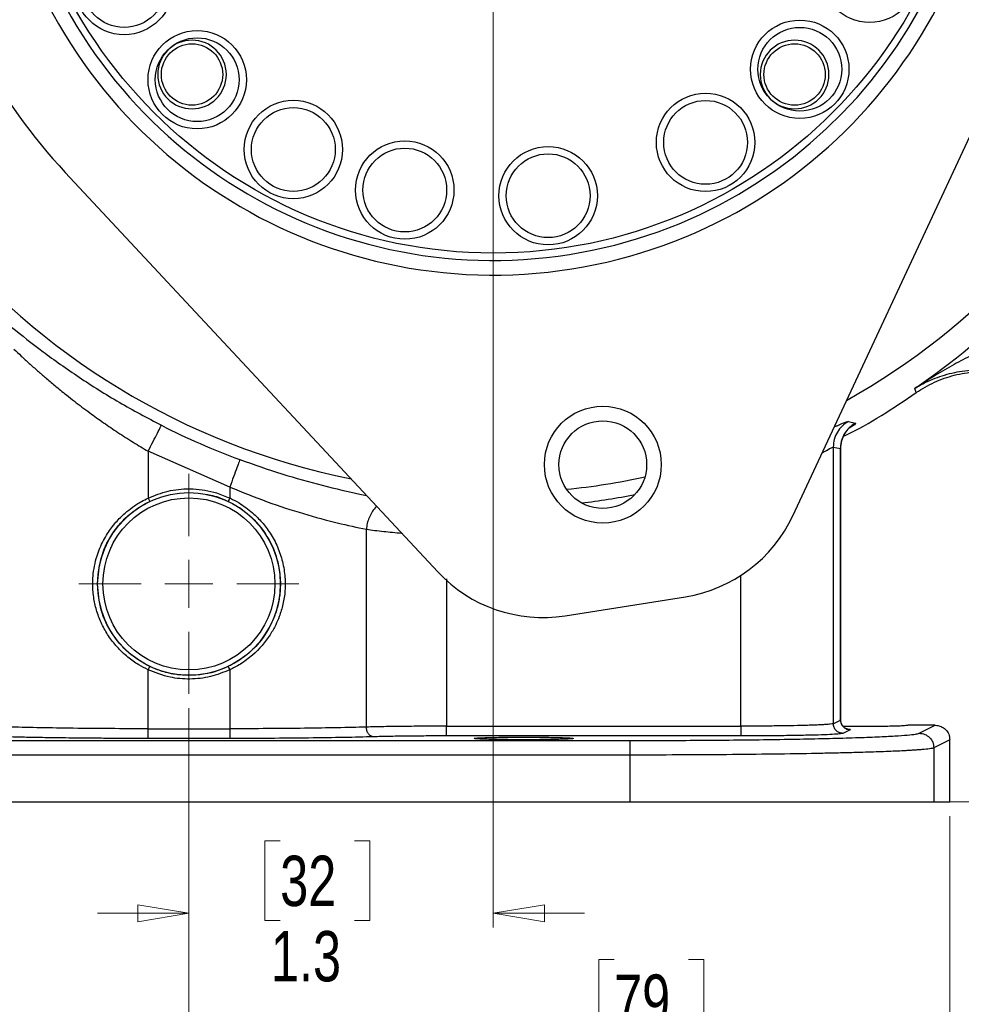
# Model space of a CAD drawing. Header units: inches. Extents: x 0.6 to 16.3, y 0.2 to 11.5.
# Tile 13 of 20: x 11.5 to 14.1, y 4 to 6.7. Entities that reach past the tile are written whole.
import ezdxf

# ---------------------------------------------------------------- set-up
doc = ezdxf.new("R2010")
doc.units = ezdxf.units.IN
doc.header["$MEASUREMENT"] = 0
doc.styles.add('SLDTEXTSTYLE0', font='TXT', dxfattribs={"width": 0.75})
doc.dimstyles.new('SLDDIMSTYLE0', dxfattribs={"dimtxt": 0.137795, "dimasz": 0.14, "dimexe": 0, "dimexo": 0.0625, "dimgap": 0.034449, "dimtad": 0, "dimdec": 1, "dimlfac": 1.5, "dimrnd": 1e-09, "dimzin": 12, "dimdsep": 46, "dimtxsty": 'SLDTEXTSTYLE0', "dimblk1": 'CLOSED', "dimblk2": 'CLOSED', "dimsah": 1, "dimcen": 0.09, "dimadec": 0, "dimazin": 3, "dimtfac": 1, "dimtdec": 1, "dimtofl": 0, "dimtmove": 0, "dimatfit": 3, "dimldrblk": 'CLOSED', "dimfxl": 0, "dimfrac": 2, "dimtolj": 1, "dimtzin": 12, "dimarcsym": 0})
doc.dimstyles.new('SLDDIMSTYLE2', dxfattribs={"dimtxt": 0.137795, "dimasz": 0.14, "dimexe": 0, "dimexo": 0.0625, "dimgap": 0.034449, "dimtad": 0, "dimtih": 1, "dimtoh": 1, "dimdec": 1, "dimlfac": 1.5, "dimrnd": 1e-09, "dimzin": 12, "dimdsep": 46, "dimtxsty": 'SLDTEXTSTYLE0', "dimblk1": 'CLOSED', "dimblk2": 'CLOSED', "dimsah": 1, "dimcen": 0.09, "dimadec": 0, "dimazin": 3, "dimtfac": 1, "dimtdec": 1, "dimtofl": 0, "dimtmove": 0, "dimatfit": 3, "dimldrblk": 'CLOSED', "dimfxl": 0, "dimfrac": 2, "dimtolj": 1, "dimtzin": 12, "dimarcsym": 0})
doc.dimstyles.new('SLDDIMSTYLE3', dxfattribs={"dimtxt": 0.137795, "dimasz": 0.14, "dimexe": 0, "dimexo": 0.0625, "dimgap": 0.034449, "dimtad": 0, "dimdec": 1, "dimlfac": 1.5, "dimrnd": 1e-09, "dimzin": 12, "dimdsep": 46, "dimtxsty": 'SLDTEXTSTYLE0', "dimblk1": 'CLOSED', "dimblk2": 'CLOSED', "dimsah": 1, "dimcen": 0.09, "dimadec": 0, "dimazin": 3, "dimtfac": 1, "dimtdec": 1, "dimtmove": 0, "dimatfit": 0, "dimldrblk": 'CLOSED', "dimfxl": 0, "dimfrac": 2, "dimtolj": 1, "dimtzin": 12, "dimarcsym": 0})

# ---------------------------------------------------------------- blocks, each defined once
blk = doc.blocks.new('_Closed')
at = {"color": 0, "linetype": 'ByBlock', "lineweight": -2}
for p, q in [((-1, 0.166667), (0, 0)), ((-1, 0.166667), (-1, -0.166667)), ((0, 0), (-1, -0.166667)), ((0, 0), (-1, 0))]:
    blk.add_line(p, q, dxfattribs=at)
blk = doc.blocks.new('_D_5')
at = {"color": 7, "linetype": 'Continuous', "lineweight": 0}
for p, q in [((14.8848, 6.8437), (14.8848, 3.2834)), ((11.9981, 4.7935), (11.9981, 3.2834)), ((13.9627, 3.5212), (13.9207, 3.5212)), ((13.9207, 3.5212), (13.9207, 3.3024)), ((14.2682, 3.5212), (14.3101, 3.5212)), ((14.3101, 3.5212), (14.3101, 3.3024)), ((11.9981, 3.3227), (13.7999, 3.3227)), ((14.8848, 3.3227), (14.431, 3.3227)), ((13.9207, 3.3024), (13.9627, 3.3024)), ((14.3101, 3.3024), (14.2682, 3.3024))]:
    blk.add_line(p, q, dxfattribs=at)
at = {"color": 7, "linetype": 'Continuous', "lineweight": 18, "xscale": 0.14, "yscale": 0.14, "rotation": 180.0000000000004}
blk.add_blockref('_Closed', (11.9981, 3.3227), dxfattribs=at)
at = {"color": 7, "linetype": 'Continuous', "lineweight": 18, "xscale": 0.14, "yscale": 0.14}
blk.add_blockref('_Closed', (14.8848, 3.3227), dxfattribs=at)
at = {"color": 7, "linetype": 'Continuous', "lineweight": 18, "char_height": 0.1378, "attachment_point": 1, "style": 'SLDTEXTSTYLE0'}
for s, insert in [('110', (13.9627, 3.4801)), ('4.3', (13.9882, 3.2739))]:
    blk.add_mtext(s, dxfattribs=dict(at, insert=insert))
blk = doc.blocks.new('_D_6')
at = {"color": 7, "linetype": 'Continuous', "lineweight": 0}
for p, q in [((13.3501, 9.407), (15.7903, 9.407)), ((15.7509, 9.407), (15.7509, 8.8534)), ((15.5982, 8.8254), (15.5562, 8.8254)), ((15.5562, 8.8254), (15.5562, 8.6066)), ((15.9036, 8.8254), (15.9456, 8.8254)), ((15.9456, 8.8254), (15.9456, 8.6066)), ((15.5562, 8.6066), (15.5982, 8.6066)), ((15.9456, 8.6066), (15.9036, 8.6066)), ((15.7509, 4.5373), (15.7509, 8.4005)), ((14.0769, 4.5373), (15.7903, 4.5373))]:
    blk.add_line(p, q, dxfattribs=at)
at = {"color": 7, "linetype": 'Continuous', "lineweight": 18, "xscale": 0.14, "yscale": 0.14}
for p, rotation in [((15.7509, 9.407), 90.0000000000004), ((15.7509, 4.5373), 270.0000000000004)]:
    blk.add_blockref('_Closed', p, dxfattribs=dict(at, rotation=rotation))
at = {"color": 7, "linetype": 'Continuous', "lineweight": 18, "char_height": 0.1378, "attachment_point": 1, "style": 'SLDTEXTSTYLE0'}
for s, insert in [('186', (15.5982, 8.7843)), ('7.3', (15.6236, 8.5781))]:
    blk.add_mtext(s, dxfattribs=dict(at, insert=insert))
blk = doc.blocks.new('_D_7')
at = {"color": 7, "linetype": 'Continuous', "lineweight": 0}
for p, q in [((12.8314, 6.8314), (12.8314, 4.1932)), ((11.9981, 4.7935), (11.9981, 4.1932)), ((12.2479, 4.431), (12.2059, 4.431)), ((12.2059, 4.431), (12.2059, 4.2122)), ((12.4516, 4.431), (12.4935, 4.431)), ((12.4935, 4.431), (12.4935, 4.2122)), ((11.9981, 4.2325), (11.7481, 4.2325)), ((12.8314, 4.2325), (13.0814, 4.2325)), ((12.2059, 4.2122), (12.2479, 4.2122)), ((12.4935, 4.2122), (12.4516, 4.2122))]:
    blk.add_line(p, q, dxfattribs=at)
at = {"color": 7, "linetype": 'Continuous', "lineweight": 18, "xscale": 0.14, "yscale": 0.14}
blk.add_blockref('_Closed', (11.9981, 4.2325, -0.0725), dxfattribs=at)
at = {"color": 7, "linetype": 'Continuous', "lineweight": 18, "xscale": 0.14, "yscale": 0.14, "rotation": 180.0000000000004}
blk.add_blockref('_Closed', (12.8314, 4.2325, -0.0725), dxfattribs=at)
at = {"color": 7, "linetype": 'Continuous', "lineweight": 18, "char_height": 0.1378, "attachment_point": 1, "style": 'SLDTEXTSTYLE0'}
for s, insert in [('32', (12.2479, 4.3899)), ('1.3', (12.2225, 4.1837))]:
    blk.add_mtext(s, dxfattribs=dict(at, insert=insert))
blk = doc.blocks.new('_D_8')
at = {"color": 7, "linetype": 'Continuous', "lineweight": 0}
for p, q in [((11.9981, 4.7935), (11.9981, 3.8679)), ((14.0814, 4.4979), (14.0814, 3.8679)), ((13.162, 4.1058), (13.12, 4.1058)), ((13.12, 4.1058), (13.12, 3.887)), ((13.3656, 4.1058), (13.4076, 4.1058)), ((13.4076, 4.1058), (13.4076, 3.887)), ((11.9981, 3.9073), (12.9992, 3.9073)), ((13.12, 3.887), (13.162, 3.887)), ((13.4076, 3.887), (13.3656, 3.887)), ((14.0814, 3.9073), (13.5285, 3.9073))]:
    blk.add_line(p, q, dxfattribs=at)
at = {"color": 7, "linetype": 'Continuous', "lineweight": 18, "xscale": 0.14, "yscale": 0.14, "rotation": 180.0000000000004}
blk.add_blockref('_Closed', (11.9981, 3.9073, -0.0725), dxfattribs=at)
at = {"color": 7, "linetype": 'Continuous', "lineweight": 18, "xscale": 0.14, "yscale": 0.14}
blk.add_blockref('_Closed', (14.0814, 3.9073, -0.0725), dxfattribs=at)
at = {"color": 7, "linetype": 'Continuous', "lineweight": 18, "char_height": 0.1378, "attachment_point": 1, "style": 'SLDTEXTSTYLE0'}
for s, insert in [('79', (13.162, 4.0646)), ('3.1', (13.1366, 3.8585))]:
    blk.add_mtext(s, dxfattribs=dict(at, insert=insert))
blk = doc.blocks.new('_D_9')
at = {"color": 7, "linetype": 'Continuous', "lineweight": 0}
for p, q in [((13.3537, 7.3537), (15.3178, 7.3537)), ((15.2785, 7.3537), (15.2785, 6.1529)), ((15.1257, 6.125), (15.0838, 6.125)), ((15.0838, 6.125), (15.0838, 5.9062)), ((15.4312, 6.125), (15.4732, 6.125)), ((15.4732, 6.125), (15.4732, 5.9062)), ((15.0838, 5.9062), (15.1257, 5.9062)), ((15.4732, 5.9062), (15.4312, 5.9062)), ((15.2785, 4.5373), (15.2785, 5.7)), ((14.0769, 4.5373), (15.3178, 4.5373))]:
    blk.add_line(p, q, dxfattribs=at)
at = {"color": 7, "linetype": 'Continuous', "lineweight": 18, "xscale": 0.14, "yscale": 0.14}
for p, rotation in [((15.2785, 7.3537, -0.0725), 90.0000000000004), ((15.2785, 4.5373, -0.0725), 270.0000000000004)]:
    blk.add_blockref('_Closed', p, dxfattribs=dict(at, rotation=rotation))
at = {"color": 7, "linetype": 'Continuous', "lineweight": 18, "char_height": 0.1378, "attachment_point": 1, "style": 'SLDTEXTSTYLE0'}
for s, insert in [('107', (15.1257, 6.0838)), ('4.2', (15.1512, 5.8777))]:
    blk.add_mtext(s, dxfattribs=dict(at, insert=insert))
blk = doc.blocks.new('_D_10')
at = {"color": 7, "linetype": 'Continuous', "lineweight": 0}
for p, q in [((11.9981, 4.7935), (11.9981, 3.8679)), ((9.9148, 4.4979), (9.9148, 3.8679)), ((10.9965, 4.1058), (10.9545, 4.1058)), ((10.9545, 4.1058), (10.9545, 3.887)), ((11.2001, 4.1058), (11.2421, 4.1058)), ((11.2421, 4.1058), (11.2421, 3.887)), ((9.9148, 3.9073), (10.8337, 3.9073)), ((10.9545, 3.887), (10.9965, 3.887)), ((11.2421, 3.887), (11.2001, 3.887)), ((11.9981, 3.9073), (11.363, 3.9073))]:
    blk.add_line(p, q, dxfattribs=at)
at = {"color": 7, "linetype": 'Continuous', "lineweight": 18, "xscale": 0.14, "yscale": 0.14, "rotation": 180.0000000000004}
blk.add_blockref('_Closed', (9.9148, 3.9073, -0.0725), dxfattribs=at)
at = {"color": 7, "linetype": 'Continuous', "lineweight": 18, "xscale": 0.14, "yscale": 0.14}
blk.add_blockref('_Closed', (11.9981, 3.9073, -0.0725), dxfattribs=at)
at = {"color": 7, "linetype": 'Continuous', "lineweight": 18, "char_height": 0.1378, "attachment_point": 1, "style": 'SLDTEXTSTYLE0'}
for s, insert in [('79', (10.9965, 4.0646)), ('3.1', (10.9711, 3.8585))]:
    blk.add_mtext(s, dxfattribs=dict(at, insert=insert))
blk = doc.blocks.new('_D_11')
at = {"color": 7, "linetype": 'Continuous', "lineweight": 0}
for p, q in [((9.7792, 5.768), (9.7792, 3.2834)), ((11.9981, 4.7935), (11.9981, 3.2834)), ((10.739, 3.5212), (10.697, 3.5212)), ((10.697, 3.5212), (10.697, 3.3024)), ((10.9427, 3.5212), (10.9846, 3.5212)), ((10.9846, 3.5212), (10.9846, 3.3024)), ((9.7792, 3.3227), (10.5762, 3.3227)), ((11.9981, 3.3227), (11.1055, 3.3227)), ((10.697, 3.3024), (10.739, 3.3024)), ((10.9846, 3.3024), (10.9427, 3.3024))]:
    blk.add_line(p, q, dxfattribs=at)
at = {"color": 7, "linetype": 'Continuous', "lineweight": 18, "xscale": 0.14, "yscale": 0.14, "rotation": 180.0000000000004}
blk.add_blockref('_Closed', (9.7792, 3.3227, -0.0725), dxfattribs=at)
at = {"color": 7, "linetype": 'Continuous', "lineweight": 18, "xscale": 0.14, "yscale": 0.14}
blk.add_blockref('_Closed', (11.9981, 3.3227, -0.0725), dxfattribs=at)
at = {"color": 7, "linetype": 'Continuous', "lineweight": 18, "char_height": 0.1378, "attachment_point": 1, "style": 'SLDTEXTSTYLE0'}
for s, insert in [('85', (10.739, 3.4801)), ('3.3', (10.7136, 3.2739))]:
    blk.add_mtext(s, dxfattribs=dict(at, insert=insert))
blk = doc.blocks.new('SW_CENTERMARKSYMBOL_0')
at = {"color": 0, "linetype": 'Continuous', "lineweight": 18}
for p, q in [((0, 0.1312), (0, 0.3011)), ((0, 0), (0, 0.0656)), ((-0.1312, 0), (-0.3011, 0)), ((0, 0), (-0.0656, 0)), ((0, 0), (0, -0.0656)), ((0, 0), (0.0656, 0)), ((0.1312, 0), (0.3011, 0)), ((0, -0.1312), (0, -0.3011))]:
    blk.add_line(p, q, dxfattribs=at)

msp = doc.modelspace()

# ---------------------------------------------------------------- linework, layer by layer
at = {"color": 7, "linetype": 'Continuous', "lineweight": 25}
for p, q in [((13.6516, 5.3208), (14.2838, 6.6764)), ((11.6594, 6.2607), (12.6796, 5.1668)), ((13.9872, 5.6636), (13.9855, 5.6692)), ((13.989, 5.6578), (13.9872, 5.6636)), ((13.8038, 5.5789), (13.8231, 5.5745)), ((13.7623, 5.5088), (13.7623, 4.7514)), ((13.7623, 5.5088), (13.7821, 5.5046)), ((13.7821, 5.5046), (13.7821, 4.7613)), ((13.7824, 4.7587), (13.7824, 5.5065)), ((12.1098, 5.3993), (11.8863, 5.4971)), ((11.8863, 5.4971), (11.8863, 5.3691)), ((12.1098, 5.3993), (12.1099, 5.3692)), ((11.8863, 5.3692), (11.8906, 5.3601)), ((12.4838, 4.7421), (12.4838, 5.2835)), ((13.028, 5.0468), (13.3573, 5.099)), ((11.8863, 4.8988), (11.8906, 4.9079)), ((11.8863, 4.7375), (11.8863, 4.8988)), ((12.1099, 4.8988), (12.1098, 4.7375)), ((12.7031, 4.7445), (13.5093, 4.7445)), ((13.7623, 4.7514), (13.7821, 4.7613)), ((14.0414, 4.747), (13.9671, 4.747)), ((13.9976, 4.7251), (14.0414, 4.747)), ((11.8863, 4.7375), (12.1098, 4.7375)), ((13.5093, 4.7178), (12.7031, 4.7178)), ((13.8087, 4.7347), (13.7889, 4.7248)), ((13.8314, 4.7434), (13.7891, 4.7436)), ((10.7908, 4.7054), (13.2054, 4.7054)), ((12.1098, 4.7108), (11.8863, 4.7108)), ((14.0814, 4.707), (14.0376, 4.6851)), ((14.0814, 4.5373), (14.0814, 4.707)), ((13.2054, 4.6654), (10.7908, 4.6654)), ((13.2054, 4.6654), (13.2054, 4.5373)), ((14.0376, 4.6851), (14.0376, 4.5373)), ((10.7908, 4.5373), (13.2054, 4.5373)), ((13.2054, 4.5373), (14.0376, 4.5373)), ((14.0376, 4.5373), (14.0814, 4.5373))]:
    msp.add_line(p, q, dxfattribs=at)
at = {"color": 8, "linetype": 'Continuous', "lineweight": 25}
for p, q in [((13.7821, 5.5046), (13.7811, 5.5032)), ((13.5093, 4.7445), (13.5093, 5.1572)), ((12.7031, 5.1477), (12.7031, 4.7445)), ((13.7821, 4.7613), (13.7805, 4.7618)), ((13.7807, 4.7617), (13.7821, 4.7613))]:
    msp.add_line(p, q, dxfattribs=at)
at = {"color": 7, "linetype": 'Continuous', "lineweight": 25, "flags": 128}
for points in [[(12.1099, 5.3692), (12.1078, 5.3647), (12.1056, 5.3602)], [(12.1056, 4.9078), (12.1077, 4.9033), (12.1099, 4.8988)]]:
    msp.add_lwpolyline(points, dxfattribs=at)
at = {"color": 7, "linetype": 'Continuous', "lineweight": 25}
for centre, radius in [((12.8314, 7.3537), 1.314), ((13.8618, 6.8061), 0.1347), ((11.8206, 6.7724), 0.1347), ((11.8206, 6.7724), 0.1147), ((13.6706, 6.543), 0.1347), ((12.0207, 6.5145), 0.1347), ((13.6706, 6.543), 0.1147), ((12.0207, 6.5145), 0.1147), ((12.0065, 6.5287), 0.084), ((13.6564, 6.5287), 0.084), ((13.4127, 6.3429), 0.1347), ((12.2839, 6.3234), 0.1347), ((13.4127, 6.3429), 0.1147), ((12.2839, 6.3234), 0.1147), ((12.589, 6.2124), 0.1347), ((12.589, 6.2124), 0.1147), ((12.9816, 6.1969), 0.1347), ((12.9816, 6.1969), 0.1147), ((13.1313, 5.4606), 0.16), ((13.1313, 5.4606), 0.12), ((11.9981, 5.134), 0.25), ((11.9981, 5.134), 0.2355)]:
    msp.add_circle(centre, radius, dxfattribs=at)
at = {"color": 8, "linetype": 'Continuous', "lineweight": 25}
for radius, start, end in [(1.9709, 299.3996, 78.6004), (1.9709, 180, 258.6004), (1.9709, 275.8437, 282.1563), (2.0127, 276.9004, 281.0996)]:
    msp.add_arc((12.8314, 7.3537), radius, start, end, dxfattribs=at)
at = {"color": 7, "linetype": 'Continuous', "lineweight": 25}
for centre, radius, start, end in [((12.8314, 7.3537), 1.374, 195.2429, 2.7571), ((12.8314, 7.3537), 1.334, 195.2796, 2.7204), ((12.8314, 7.3537), 1.6025, 194.3497, 223.0016), ((12.0065, 6.5287), 0.094, 90, 270), ((12.0065, 6.5287), 0.094, 270, 90), ((13.6564, 6.5287), 0.094, 0, 180), ((13.6564, 6.5287), 0.094, 180, 0), ((12.8314, 7.3537), 2.0419, 304.4163, 325.5837), ((12.8314, 7.3537), 2.0034, 243.0222, 249.7354), ((13.2959, 5.4867), 0.3925, 279, 334.9984), ((12.9666, 5.4346), 0.3925, 223.0016, 279)]:
    msp.add_arc(centre, radius, start, end, dxfattribs=at)
for points, knots in [([(11.5125, 5.837), (11.5403, 5.8148), (11.5957, 5.7705), (11.6961, 5.6997), (11.805, 5.6308), (11.8837, 5.589), (11.9226, 5.5683)], [0, 0, 0, 0, 0.251703, 0.50211, 0.754105, 1, 1, 1, 1]), ([(14.2868, 5.816), (14.2704, 5.8114), (14.2365, 5.8018), (14.1864, 5.7816), (14.1361, 5.758), (14.0855, 5.7309), (14.0354, 5.7016), (14.0021, 5.68), (13.9855, 5.6692)], [0, 0, 0, 0, 0.148633, 0.307887, 0.478552, 0.643419, 0.821468, 1, 1, 1, 1]), ([(11.5189, 5.7767), (11.5255, 5.7705), (11.539, 5.7577), (11.5606, 5.738), (11.5827, 5.7182), (11.606, 5.6979), (11.6323, 5.6758), (11.6589, 5.6542), (11.6905, 5.6293), (11.7244, 5.6038), (11.7643, 5.5753), (11.8041, 5.5482), (11.8448, 5.522), (11.8728, 5.5052), (11.8863, 5.4971)], [0, 0, 0, 0, 0.068875, 0.140681, 0.211146, 0.277215, 0.352453, 0.440802, 0.500774, 0.61073, 0.70758, 0.803774, 0.904773, 1, 1, 1, 1]), ([(14.2082, 5.7164), (14.1866, 5.7178), (14.1426, 5.7208), (14.0855, 5.7114), (14.0323, 5.6952), (14.0012, 5.6779), (13.9855, 5.6692)], [0, 0, 0, 0, 0.2382183, 0.4864886, 0.7420458, 1, 1, 1, 1]), ([(13.989, 5.6578), (14.0055, 5.6678), (14.0384, 5.688), (14.0933, 5.7066), (14.1505, 5.7168), (14.189, 5.7151), (14.2083, 5.7143)], [0, 0, 0, 0, 0.250014, 0.500009, 0.75, 1, 1, 1, 1]), ([(13.7902, 5.5383), (13.7917, 5.539), (13.8619, 5.5713), (13.9262, 5.615), (13.989, 5.6578)], [0, 0, 0, 0, 0.021429, 1, 1, 1, 1]), ([(13.8038, 5.5789), (13.7978, 5.575), (13.7858, 5.5671), (13.7727, 5.5499), (13.764, 5.5301), (13.7628, 5.5159), (13.7623, 5.5088)], [0, 0, 0, 0, 0.25004, 0.5, 0.74996, 1, 1, 1, 1]), ([(13.8231, 5.5745), (13.8172, 5.5705), (13.8053, 5.5627), (13.7924, 5.5455), (13.7838, 5.5259), (13.7826, 5.5117), (13.7821, 5.5046)], [0, 0, 0, 0, 0.2500391, 0.5, 0.7499609, 1, 1, 1, 1]), ([(13.7824, 5.5034), (13.7825, 5.507), (13.7827, 5.5143), (13.7847, 5.5237), (13.787, 5.5309), (13.7892, 5.5364), (13.7918, 5.5416), (13.7953, 5.5477), (13.797, 5.5499), (13.7981, 5.5514)], [0, 0, 0, 0, 0.157273, 0.31546, 0.400538, 0.495911, 0.607785, 0.741661, 1, 1, 1, 1]), ([(11.8863, 5.3691), (11.9042, 5.3763), (11.9401, 5.3906), (11.9827, 5.3947), (12.0274, 5.3937), (12.066, 5.3876), (12.098, 5.3741), (12.1099, 5.3692)], [0, 0, 0, 0, 0.2500373, 0.4999382, 0.5491735, 0.8329656, 1, 1, 1, 1]), ([(12.1098, 5.3993), (12.144, 5.3854), (12.212, 5.3577), (12.3126, 5.3253), (12.4068, 5.3), (12.4581, 5.289), (12.4838, 5.2835)], [0, 0, 0, 0, 0.251357, 0.501482, 0.750991, 1, 1, 1, 1]), ([(11.8863, 4.8988), (11.8776, 4.9033), (11.8581, 4.9131), (11.8291, 4.9338), (11.8012, 4.9601), (11.7774, 4.9908), (11.7589, 5.0234), (11.7455, 5.0577), (11.737, 5.0938), (11.7343, 5.1268), (11.7351, 5.1567), (11.7391, 5.1834), (11.7455, 5.209), (11.754, 5.2323), (11.7635, 5.2527), (11.7776, 5.2768), (11.7968, 5.3027), (11.8204, 5.3262), (11.8441, 5.345), (11.8652, 5.3587), (11.8802, 5.3661), (11.8863, 5.3691)], [0, 0, 0, 0, 0.049467, 0.110459, 0.179839, 0.244276, 0.307569, 0.369999, 0.431296, 0.495302, 0.536848, 0.582664, 0.631616, 0.670377, 0.708552, 0.74644, 0.812141, 0.872743, 0.915414, 0.965512, 1, 1, 1, 1]), ([(12.0458, 5.3785), (12.0513, 5.3778), (12.0722, 5.3751), (12.0914, 5.3664), (12.1056, 5.3601)], [0, 0, 0, 0, 0.267522, 1, 1, 1, 1]), ([(12.1099, 5.3692), (12.1105, 5.3689), (12.1193, 5.3651), (12.1345, 5.3569), (12.1544, 5.343), (12.1761, 5.3258), (12.199, 5.3031), (12.2223, 5.2719), (12.2416, 5.2359), (12.253, 5.2018), (12.2587, 5.1736), (12.2607, 5.157), (12.2614, 5.1463), (12.2615, 5.1419), (12.2615, 5.138), (12.2615, 5.1294), (12.2614, 5.1155), (12.2592, 5.0969), (12.2554, 5.0789), (12.251, 5.0612), (12.2448, 5.0423), (12.2351, 5.0198), (12.214, 4.9822), (12.1816, 4.9449), (12.1459, 4.9185), (12.1245, 4.9058), (12.1146, 4.9011), (12.1099, 4.8988)], [0, 0, 0, 0, 0.003393, 0.048395, 0.087392, 0.126159, 0.188814, 0.251326, 0.324311, 0.395893, 0.433216, 0.469856, 0.480433, 0.4876, 0.492164, 0.500136, 0.531219, 0.562306, 0.594885, 0.624442, 0.654733, 0.696288, 0.749056, 0.873913, 0.944353, 0.973661, 1, 1, 1, 1]), ([(11.7478, 5.134), (11.7497, 5.1575), (11.7536, 5.205), (11.7775, 5.2555), (11.7969, 5.2832), (11.8113, 5.3012), (11.8381, 5.3298), (11.8701, 5.3482), (11.8906, 5.3601)], [0, 0, 0, 0, 0.249197, 0.502681, 0.584823, 0.610265, 0.750235, 1, 1, 1, 1]), ([(12.1056, 5.3601), (12.1159, 5.3546), (12.1472, 5.338), (12.1933, 5.2962), (12.227, 5.2414), (12.2434, 5.1893), (12.2481, 5.1567), (12.2484, 5.1382), (12.2484, 5.134)], [0, 0, 0, 0, 0.124318, 0.375509, 0.652352, 0.803686, 0.954967, 1, 1, 1, 1]), ([(11.8906, 4.9079), (11.8724, 4.9182), (11.8427, 4.9349), (11.8098, 4.9677), (11.7802, 5.0068), (11.7538, 5.062), (11.7498, 5.11), (11.7478, 5.134)], [0, 0, 0, 0, 0.221372, 0.359742, 0.492464, 0.746147, 1, 1, 1, 1]), ([(12.2484, 5.134), (12.2484, 5.131), (12.2484, 5.1267), (12.2481, 5.1216), (12.248, 5.1194), (12.248, 5.1186), (12.2479, 5.1186), (12.2479, 5.1185), (12.2479, 5.1184), (12.2479, 5.1179), (12.2478, 5.116), (12.2474, 5.1113), (12.247, 5.1067), (12.2466, 5.1036), (12.2465, 5.1033), (12.2465, 5.1032), (12.2465, 5.1031), (12.2465, 5.1028), (12.2464, 5.1019), (12.2459, 5.0981), (12.2435, 5.083), (12.2373, 5.0573), (12.2199, 5.0138), (12.1922, 4.9724), (12.1542, 4.9368), (12.1265, 4.9183), (12.1096, 4.9099), (12.1056, 4.9079)], [0, 0, 0, 0, 0.030964, 0.046443, 0.054183, 0.054424, 0.054545, 0.054606, 0.054848, 0.055815, 0.059685, 0.075164, 0.106128, 0.108063, 0.10903, 0.109272, 0.109393, 0.109878, 0.111813, 0.119553, 0.150515, 0.274651, 0.398809, 0.648906, 0.800287, 0.951588, 1, 1, 1, 1]), ([(12.1056, 4.9079), (12.0966, 4.904), (12.0622, 4.8891), (12.017, 4.8824), (11.979, 4.8842), (11.9551, 4.8869), (11.926, 4.8929), (11.9019, 4.9031), (11.8906, 4.9079)], [0, 0, 0, 0, 0.131859, 0.507812, 0.600889, 0.647401, 0.834031, 1, 1, 1, 1]), ([(12.1099, 4.8988), (12.0924, 4.8918), (12.0574, 4.8778), (12.0014, 4.8719), (11.9429, 4.8766), (11.9061, 4.8911), (11.8863, 4.8988)], [0, 0, 0, 0, 0.244215, 0.488289, 0.725313, 1, 1, 1, 1]), ([(12.7031, 4.7445), (12.6835, 4.7445), (12.6435, 4.7444), (12.5852, 4.7439), (12.5295, 4.7432), (12.4992, 4.7425), (12.4838, 4.7421)], [0, 0, 0, 0, 0.238014, 0.484017, 0.738012, 1, 1, 1, 1]), ([(13.7623, 4.7514), (13.7604, 4.7509), (13.7569, 4.75), (13.7433, 4.749), (13.7293, 4.7482), (13.7155, 4.7475), (13.7003, 4.747), (13.6778, 4.7463), (13.6455, 4.7456), (13.6018, 4.745), (13.556, 4.7446), (13.5247, 4.7445), (13.5093, 4.7445)], [0, 0, 0, 0, 0.135603, 0.240646, 0.310077, 0.376482, 0.439861, 0.500214, 0.629933, 0.756469, 0.879824, 1, 1, 1, 1]), ([(13.8011, 4.7366), (13.8012, 4.7366), (13.8013, 4.7366), (13.7996, 4.737), (13.7968, 4.7381), (13.7936, 4.74), (13.7904, 4.7426), (13.7868, 4.7468), (13.7833, 4.7531), (13.7827, 4.7589), (13.7824, 4.7617)], [0, 0, 0, 0, 0.127932, 0.288287, 0.415205, 0.521347, 0.6149, 0.700492, 0.855264, 1, 1, 1, 1]), ([(13.9671, 4.747), (13.9653, 4.7465), (13.9625, 4.7458), (13.9456, 4.745), (13.9281, 4.7444), (13.9063, 4.744), (13.8747, 4.7435), (13.8485, 4.7435), (13.8314, 4.7434)], [0, 0, 0, 0, 0.239495, 0.368412, 0.500056, 0.63169, 0.760581, 1, 1, 1, 1]), ([(14.0414, 4.747), (14.0443, 4.7468), (14.0498, 4.7464), (14.0598, 4.7431), (14.0705, 4.7358), (14.0796, 4.7227), (14.0808, 4.7123), (14.0814, 4.707)], [0, 0, 0, 0, 0.136275, 0.265343, 0.500864, 0.749258, 1, 1, 1, 1]), ([(11.8863, 4.7375), (11.8514, 4.7376), (11.7809, 4.7377), (11.6811, 4.7386), (11.5881, 4.7401), (11.5381, 4.7414), (11.5124, 4.7421)], [0, 0, 0, 0, 0.2481, 0.499972, 0.743488, 1, 1, 1, 1]), ([(12.4838, 4.7421), (12.4581, 4.7414), (12.4081, 4.7401), (12.3151, 4.7386), (12.2152, 4.7377), (12.1448, 4.7376), (12.1098, 4.7375)], [0, 0, 0, 0, 0.256482, 0.500028, 0.751903, 1, 1, 1, 1]), ([(12.5037, 4.7155), (12.5011, 4.716), (12.496, 4.7169), (12.4894, 4.723), (12.4848, 4.7318), (12.4841, 4.7387), (12.4838, 4.7421)], [0, 0, 0, 0, 0.250173, 0.500005, 0.749836, 1, 1, 1, 1]), ([(12.7031, 4.7178), (12.6846, 4.7178), (12.647, 4.7177), (12.5931, 4.7173), (12.5435, 4.7165), (12.5169, 4.7158), (12.5037, 4.7155)], [0, 0, 0, 0, 0.247175, 0.499974, 0.752788, 1, 1, 1, 1]), ([(13.2054, 4.7054), (13.2367, 4.7054), (13.3002, 4.7055), (13.3955, 4.7059), (13.4908, 4.7067), (13.5839, 4.7078), (13.6722, 4.7093), (13.7531, 4.7111), (13.8243, 4.7131), (13.8844, 4.7153), (13.9319, 4.7177), (13.9665, 4.7201), (13.9894, 4.7226), (13.9949, 4.7243), (13.9976, 4.7251)], [0, 0, 0, 0, 0.078011, 0.158258, 0.240636, 0.326184, 0.412683, 0.499946, 0.587193, 0.673703, 0.75929, 0.841671, 0.921953, 1, 1, 1, 1]), ([(13.7889, 4.7248), (13.7872, 4.7243), (13.7836, 4.7235), (13.7664, 4.7222), (13.7397, 4.7209), (13.7033, 4.7198), (13.6594, 4.7189), (13.6106, 4.7183), (13.56, 4.7179), (13.5259, 4.7179), (13.5093, 4.7178)], [0, 0, 0, 0, 0.117095, 0.240726, 0.369129, 0.500054, 0.63097, 0.759348, 0.882944, 1, 1, 1, 1]), ([(11.8863, 4.7108), (11.867, 4.7109), (11.8259, 4.7109), (11.7701, 4.7112), (11.7199, 4.7115), (11.6795, 4.7119), (11.636, 4.7125), (11.5899, 4.7132), (11.5388, 4.7142), (11.5085, 4.715), (11.4925, 4.7155)], [0, 0, 0, 0, 0.130296, 0.277241, 0.38091, 0.481838, 0.568689, 0.7055, 0.843683, 1, 1, 1, 1]), ([(12.5037, 4.7155), (12.4777, 4.7148), (12.4251, 4.7134), (12.3272, 4.712), (12.2207, 4.711), (12.1465, 4.7109), (12.1098, 4.7108)], [0, 0, 0, 0, 0.247212, 0.500026, 0.752825, 1, 1, 1, 1]), ([(12.9148, 4.7074), (12.8977, 4.7075), (12.8714, 4.7075), (12.8398, 4.708), (12.8181, 4.7084), (12.8005, 4.709), (12.7841, 4.7098), (12.7758, 4.711), (12.7841, 4.7121), (12.8005, 4.7129), (12.8181, 4.7135), (12.8398, 4.7139), (12.8714, 4.7144), (12.8977, 4.7145), (12.9148, 4.7145)], [0, 0, 0, 0, 0.1197093, 0.1841549, 0.2499722, 0.3157942, 0.3802525, 0.5, 0.6197475, 0.6842058, 0.7500278, 0.8158451, 0.8802907, 1, 1, 1, 1]), ([(12.9148, 4.7145), (12.9318, 4.7145), (12.9581, 4.7144), (12.9897, 4.7139), (13.0114, 4.7135), (13.029, 4.7129), (13.0454, 4.7121), (13.0537, 4.711), (13.0454, 4.7098), (13.029, 4.709), (13.0114, 4.7084), (12.9897, 4.708), (12.9581, 4.7075), (12.9318, 4.7075), (12.9148, 4.7074)], [0, 0, 0, 0, 0.119709, 0.184155, 0.249972, 0.315794, 0.380253, 0.5, 0.619747, 0.684206, 0.750028, 0.815845, 0.880291, 1, 1, 1, 1]), ([(14.0376, 4.6851), (14.0345, 4.6842), (14.0288, 4.6826), (14.0106, 4.6808), (13.9948, 4.6795), (13.9841, 4.6788), (13.9729, 4.6781), (13.9616, 4.6774), (13.9394, 4.6763), (13.9024, 4.6747), (13.8514, 4.673), (13.8035, 4.6717), (13.7613, 4.6707), (13.6955, 4.6693), (13.6006, 4.6678), (13.4722, 4.6664), (13.3395, 4.6656), (13.2497, 4.6655), (13.2054, 4.6654)], [0, 0, 0, 0, 0.082064, 0.15481, 0.181308, 0.206313, 0.229825, 0.251844, 0.27237, 0.351197, 0.426194, 0.474076, 0.520255, 0.56473, 0.677215, 0.787254, 0.894849, 1, 1, 1, 1])]:
    msp.add_open_spline(points, degree=3, knots=knots, dxfattribs=at)
for points in [[(11.8863, 5.4971), (11.891, 5.5062), (11.9003, 5.5245), (11.9121, 5.5477), (11.9206, 5.5643), (11.9219, 5.567), (11.9226, 5.5683)], [(12.1375, 5.4743), (12.137, 5.4729), (12.136, 5.4701), (12.1295, 5.4526), (12.1205, 5.4282), (12.1134, 5.4089), (12.1098, 5.3993)], [(12.7031, 4.7178), (12.7031, 4.7183), (12.7031, 4.7193), (12.7031, 4.7255), (12.7031, 4.7342), (12.7031, 4.7411), (12.7031, 4.7445)], [(13.5093, 4.7445), (13.5093, 4.7411), (13.5093, 4.7342), (13.5093, 4.7255), (13.5093, 4.7193), (13.5093, 4.7183), (13.5093, 4.7178)], [(13.7889, 4.7248), (13.7854, 4.7252), (13.7785, 4.726), (13.7697, 4.7322), (13.7635, 4.741), (13.7627, 4.7479), (13.7623, 4.7514)], [(13.7821, 4.7613), (13.7825, 4.7578), (13.7833, 4.7509), (13.7895, 4.7421), (13.7983, 4.7359), (13.8052, 4.7351), (13.8087, 4.7347)], [(11.8863, 4.7108), (11.8863, 4.7113), (11.8863, 4.7123), (11.8863, 4.7185), (11.8863, 4.7272), (11.8863, 4.7341), (11.8863, 4.7375)], [(12.1098, 4.7375), (12.1098, 4.7341), (12.1098, 4.7272), (12.1098, 4.7185), (12.1098, 4.7123), (12.1098, 4.7113), (12.1098, 4.7108)], [(13.9976, 4.7251), (14.0028, 4.7245), (14.0133, 4.7233), (14.0265, 4.714), (14.0357, 4.7008), (14.037, 4.6903), (14.0376, 4.6851)], [(13.2054, 4.7054), (13.2054, 4.7047), (13.2054, 4.7032), (13.2054, 4.6939), (13.2054, 4.6809), (13.2054, 4.6706), (13.2054, 4.6654)]]:
    msp.add_open_spline(points, degree=3, dxfattribs=at)
at = {"color": 8, "linetype": 'Continuous', "lineweight": 25}
for points, knots in [([(13.7649, 5.5637), (13.7676, 5.5649), (13.7813, 5.5711), (13.7965, 5.5775), (13.8013, 5.5784), (13.8038, 5.5789)], [0, 0, 0, 0, 0.109659, 0.556613, 1, 1, 1, 1]), ([(13.8231, 5.5745), (13.8232, 5.5733), (13.8235, 5.5716), (13.8083, 5.5619), (13.8041, 5.5592)], [0, 0, 0, 0, 0.7223165, 1, 1, 1, 1]), ([(13.7319, 5.493), (13.734, 5.4942), (13.7445, 5.5004), (13.7564, 5.5072), (13.7603, 5.5082), (13.7623, 5.5088)], [0, 0, 0, 0, 0.107334, 0.554928, 1, 1, 1, 1]), ([(12.1375, 5.4743), (12.1761, 5.4608), (12.2526, 5.4339), (12.364, 5.4031), (12.4432, 5.3843), (12.4781, 5.3776), (12.4841, 5.3765)], [0, 0, 0, 0, 0.312673, 0.620941, 0.935721, 1, 1, 1, 1]), ([(12.5123, 5.3462), (12.5107, 5.3448), (12.5055, 5.3403), (12.4983, 5.3298), (12.491, 5.3156), (12.4858, 5.2999), (12.4845, 5.2889), (12.4838, 5.2835)], [0, 0, 0, 0, 0.099486, 0.324108, 0.549357, 0.774786, 1, 1, 1, 1]), ([(12.4838, 5.2835), (12.4991, 5.2816), (12.5276, 5.278), (12.5637, 5.2747), (12.5805, 5.2731)], [0, 0, 0, 0, 0.535079, 1, 1, 1, 1]), ([(13.7992, 4.7368), (13.8007, 4.7367), (13.8104, 4.7361), (13.8095, 4.7353), (13.8087, 4.7347)], [0, 0, 0, 0, 0.152627, 1, 1, 1, 1])]:
    msp.add_open_spline(points, degree=3, knots=knots, dxfattribs=at)

# ---------------------------------------------------------------- block references
at = {"color": 7, "linetype": 'Continuous', "lineweight": 0}
msp.add_blockref('SW_CENTERMARKSYMBOL_0', (11.9981, 5.134), dxfattribs=at)

# ---------------------------------------------------------------- dimensions: what is measured, and where the dimension line sits
at = {"color": 7, "linetype": 'Continuous', "lineweight": 18}
for base, p1, picture, middle in [((15.7509, 4.5373), (13.3108, 9.407), '_D_6', (15.7509, 8.6269)), ((15.2785, 4.5373), (13.3144, 7.3537), '_D_9', (15.2785, 5.9265))]:
    dim = msp.add_linear_dim(base=base, p1=p1, p2=(14.0376, 4.5373), angle=90, dimstyle='SLDDIMSTYLE2', dxfattribs=at)
    dim.commit()
    dim.dimension.update_dxf_attribs({"geometry": picture, "text_midpoint": middle, "dimtype": 160})
for base, p1, dimstyle, picture, middle in [((11.9981, 3.3227), (14.8848, 6.8831), 'SLDDIMSTYLE0', '_D_5', (14.1154, 3.3227)), ((11.9981, 4.2325), (12.8314, 6.8708), 'SLDDIMSTYLE3', '_D_7', (12.3497, 4.2325)), ((11.9981, 3.3227), (9.7792, 5.8073), 'SLDDIMSTYLE0', '_D_11', (10.8408, 3.3227)), ((11.9981, 3.9073), (9.9148, 4.5373), 'SLDDIMSTYLE0', '_D_10', (11.0983, 3.9073)), ((11.9981, 3.9073), (14.0814, 4.5373), 'SLDDIMSTYLE0', '_D_8', (13.2638, 3.9073))]:
    dim = msp.add_linear_dim(base=base, p1=p1, p2=(11.9981, 4.8329), dimstyle=dimstyle, dxfattribs=at)
    dim.commit()
    dim.dimension.update_dxf_attribs({"geometry": picture, "text_midpoint": middle, "dimtype": 160})

doc.saveas('drawing.dxf')
